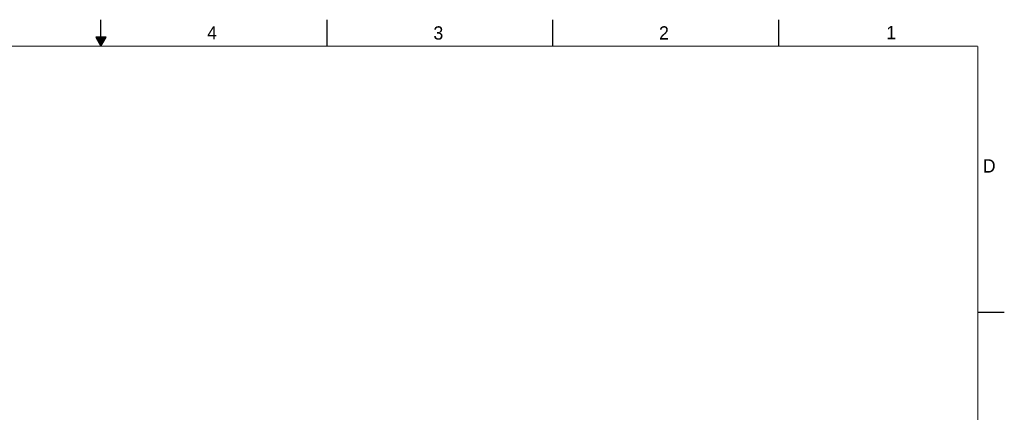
# Model space of a CAD drawing. Header units: inches. Extents: x 0 to 34, y 0 to 22.
# Tile 25 of 25: x 15.5 to 34, y 14.6 to 22. Entities that reach past the tile are written whole.
import ezdxf

# ---------------------------------------------------------------- set-up
doc = ezdxf.new("R2010")
doc.units = ezdxf.units.IN
doc.header["$LTSCALE"] = 1.87
doc.header["$MEASUREMENT"] = 0
doc.layers.get('0').update_dxf_attribs({"linetype": 'CONTINUOUS'})
doc.styles.get("Standard").update_dxf_attribs({"font": 'txt', "width": 0.8})

msp = doc.modelspace()

# ---------------------------------------------------------------- linework, layer by layer
at = {"color": 2, "linetype": 'Continuous'}
for p, q in [((17, 21.5), (17, 22)), ((21.25, 22), (21.25, 21.5)), ((25.5, 22), (25.5, 21.5)), ((29.75, 22), (29.75, 21.5)), ((16.902, 21.6697), (17, 21.5)), ((17.098, 21.6697), (16.902, 21.6697)), ((16.9076, 21.66), (17.0924, 21.66)), ((16.9134, 21.65), (17.0866, 21.65)), ((16.9192, 21.64), (17.0808, 21.64)), ((16.925, 21.63), (17.0751, 21.63)), ((16.9307, 21.62), (17.0693, 21.62)), ((16.9365, 21.61), (17.0635, 21.61)), ((16.9423, 21.6), (17.0578, 21.6)), ((16.9481, 21.59), (17.052, 21.59)), ((16.9538, 21.58), (17.0462, 21.58)), ((16.9596, 21.57), (17.0404, 21.57)), ((16.9654, 21.56), (17.0347, 21.56)), ((16.9712, 21.55), (17.0289, 21.55)), ((16.9769, 21.54), (17.0231, 21.54)), ((16.9827, 21.53), (17.0173, 21.53)), ((16.9885, 21.52), (17.0116, 21.52)), ((16.9942, 21.51), (17.0058, 21.51)), ((17, 21.5), (17.098, 21.6697)), ((33.5, 16.5), (34, 16.5))]:
    msp.add_line(p, q, dxfattribs=at)
at = {"color": 7, "linetype": 'Continuous', "const_width": 0.02}
for points in [[(33.5, 21.5), (0.5, 21.5)], [(33.5, 0.5), (33.5, 21.5)]]:
    msp.add_lwpolyline(points, dxfattribs=at)

# ---------------------------------------------------------------- texts
at = {"color": 2, "linetype": 'Continuous'}
for s, p in [('4', (18.9977, 21.6277)), ('3', (23.257, 21.6259)), ('2', (27.5025, 21.6262)), ('1', (31.7781, 21.6326)), ('D', (33.5947, 19.1236))]:
    msp.add_text(s, height=0.25, dxfattribs=at).set_placement(p)

doc.saveas('drawing.dxf')
